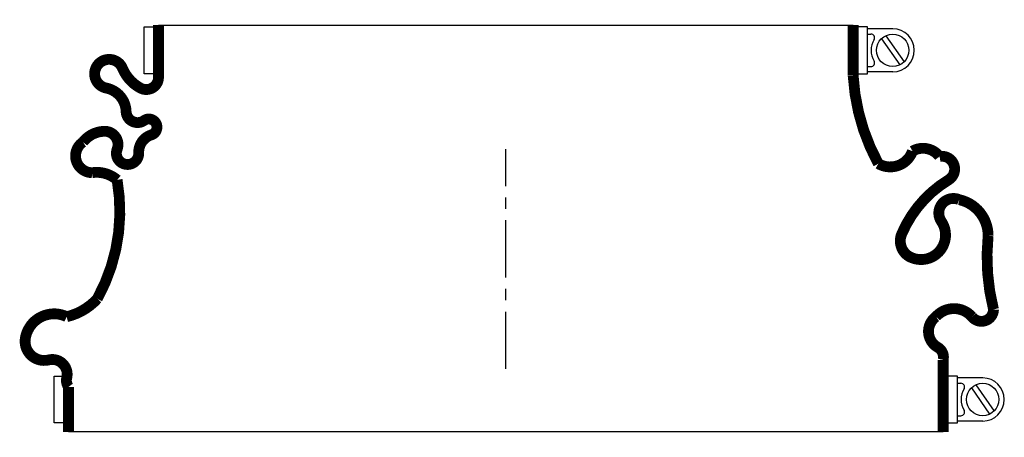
# Model space of a CAD drawing. Header units: millimetres. Extents: x -135 to 138, y -19 to 97.
import ezdxf

# ---------------------------------------------------------------- set-up
doc = ezdxf.new("R2010")
doc.units = ezdxf.units.MM
doc.header["$LTSCALE"] = 0.5
doc.header["$MEASUREMENT"] = 0
doc.linetypes.add('CENTER', pattern=[50.8, 31.75, -6.35, 6.35, -6.35])
doc.layers.get('0').update_dxf_attribs({"linetype": 'CONTINUOUS'})
doc.layers.add('Center', color=1, linetype='CENTER')

msp = doc.modelspace()

# ---------------------------------------------------------------- linework, layer by layer
for p, q in [((-100.5, 82), (-100.5, 95)), ((-100.5, 95), (-98, 95)), ((-96.5, 95.5), (96.5, 95.5)), ((100.5, 95), (98, 95)), ((100.5, 82), (100.5, 95)), ((107.5, 94.5), (100.5, 94.5)), ((100.5, 93), (101.44, 93)), ((104.34, 91.7), (109.43, 84.44)), ((105.57, 92.56), (110.66, 85.3)), ((100.5, 84), (101.44, 84)), ((107.5, 82.5), (100.5, 82.5)), ((-98, 82), (-100.5, 82)), ((98, 82), (100.5, 82)), ((-125.5, -15), (-125.5, -2)), ((-125.5, -2), (-123, -2)), ((125.5, -2), (123, -2)), ((125.5, -15), (125.5, -2)), ((132.5, -2.5), (125.5, -2.5)), ((125.5, -4), (126.44, -4)), ((129.34, -5.3), (134.43, -12.56)), ((130.57, -4.44), (135.66, -11.7)), ((125.5, -13), (126.44, -13)), ((-123, -15), (-125.5, -15)), ((123, -15), (125.5, -15)), ((132.5, -14.5), (125.5, -14.5)), ((121.5, -17.5), (-121.5, -17.5))]:
    msp.add_line(p, q)
at = {"const_width": 3, "flags": 128}
for points in [[(-96.5, 95.5), (-96.5, 81, -0.56619), (-101.5, 78, -0.173214), (-106.5, 83.5, 1.667268), (-111, 78, -0.349852), (-105.5, 71.5, 0.598056), (-100.5, 69, -1.163294), (-98.5, 65, 0.335337), (-102, 60, -1.224957), (-108, 61, 0.531721), (-111.5, 66, 0.226938), (-117.5, 63, 0.730034), (-115, 54.5, -0.219784), (-108, 52.5, -0.171297), (-113.5, 19.5, -0.152372), (-122, 14.5, 0.500401), (-133.5, 8.5, 0.538118), (-127, 2.5, -0.564179), (-122, -2.5, 0.223265), (-121.5, -5), (-121.5, -17.5)], [(96.5, 95.5), (96.5, 81.5, 0.110976), (103.5, 57, 0.471448), (113, 60.5, -0.377105), (120.5, 59, -0.835937), (123, 52.5, 0.15691), (110, 37.5, 0.405212), (112.5, 31, 0.760159), (121, 41, -0.75249), (126, 47, -0.352045), (134, 37, 0.086871), (135.5, 16.5, -0.704922), (129.5, 14.5, 0.450364), (119.5, 14.5, 0.542617), (120, 6, -0.335934), (121.5, 2.5), (121.5, -17.5)]]:
    msp.add_lwpolyline(points, format="xyb", dxfattribs=at)
for centre in [(107.5, 88.5), (132.5, -8.5)]:
    msp.add_circle(centre, 4.5)
for centre, radius, start, end in [((107.5, 88.5), 6, 270, 90), ((101.44, 92), 1, 330, 90), ((107.5, 88.5), 6, 150, 210), ((101.44, 85), 1, 270, 30), ((132.5, -8.5), 6, 270, 90), ((126.44, -5), 1, 330, 90), ((132.5, -8.5), 6, 150, 210), ((126.44, -12), 1, 270, 30)]:
    msp.add_arc(centre, radius, start, end)
at = {"layer": 'Center'}
msp.add_line((0, 0), (0, 61), dxfattribs=at)

doc.saveas('drawing.dxf')
